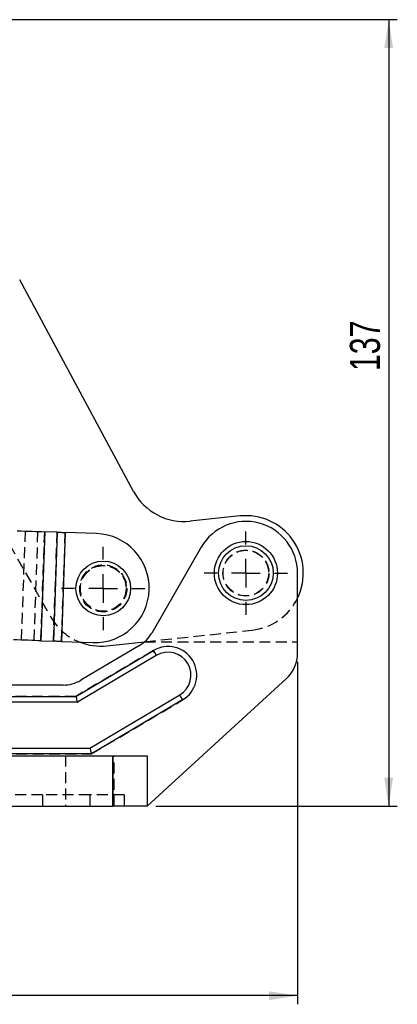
# Model space of a CAD drawing. Extents: x 50 to 602, y 2 to 426.
# Tile 18 of 22: x 274 to 340, y 253 to 424. Entities that reach past the tile are written whole.
import ezdxf

# ---------------------------------------------------------------- set-up
doc = ezdxf.new("R2010")
doc.units = 0
doc.header["$LTSCALE"] = 1.5
doc.linetypes.add('HIDDEN', pattern=[1.905, 1.27, -0.635])
doc.layers.get('0').update_dxf_attribs({"linetype": 'CONTINUOUS'})
doc.layers.add('FORMATO', color=179, linetype='CONTINUOUS')
doc.styles.add('SLDTEXTSTYLE0', font='TXT', dxfattribs={"width": 0.75})
doc.dimstyles.new('SLDDIMSTYLE0', dxfattribs={"dimtxt": 5.25, "dimasz": 4.953, "dimexe": 0, "dimexo": 0.0625, "dimgap": 1.3125, "dimtad": 1, "dimdec": 0, "dimrnd": 1e-09, "dimzin": 12, "dimtxsty": 'SLDTEXTSTYLE0', "dimsah": 1, "dimcen": 0.09, "dimazin": 3, "dimtfac": 1, "dimtofl": 0, "dimtmove": 0, "dimatfit": 3, "dimtolj": 1, "dimtzin": 12})

# ---------------------------------------------------------------- blocks, each defined once
blk = doc.blocks.new('_D')
at = {"layer": 'FORMATO'}
for p, q in [((117.19, 317.13), (117.19, 252.86)), ((322.66, 312.5), (322.66, 252.86)), ((322.66, 254.36), (117.19, 254.36))]:
    blk.add_line(p, q, dxfattribs=at)
for points in [[(117.19, 254.36), (122.14, 253.59), (122.14, 255.12)], [(322.66, 254.36), (317.7, 255.12), (317.7, 253.59)]]:
    blk.add_solid(points, dxfattribs=at)
at = {"layer": 'FORMATO', "insert": (204.88, 261.12), "char_height": 5.25, "attachment_point": 1, "style": 'SLDTEXTSTYLE0'}
blk.add_mtext('205', dxfattribs=at)
blk = doc.blocks.new('_D_1')
at = {"layer": 'FORMATO'}
for p, q in [((172.59, 424.33), (340.04, 424.33)), ((338.54, 424.33), (338.54, 287.36)), ((297.96, 287.36), (340.04, 287.36))]:
    blk.add_line(p, q, dxfattribs=at)
for points in [[(338.54, 424.33), (337.78, 419.37), (339.3, 419.37)], [(338.54, 287.36), (339.3, 292.31), (337.78, 292.31)]]:
    blk.add_solid(points, dxfattribs=at)
at = {"layer": 'FORMATO', "insert": (331.77, 363.14), "char_height": 5.25, "attachment_point": 1, "rotation": 90, "style": 'SLDTEXTSTYLE0'}
blk.add_mtext('137', dxfattribs=at)
blk = doc.blocks.new('SW_CENTERMARKSYMBOL_1')
at = {"layer": 'FORMATO', "color": 0}
for p, q in [((0, 5), (0, 7.2625)), ((0, 0), (0, 2.5)), ((-5, 0), (-7.2625, 0)), ((0, 0), (-2.5, 0)), ((0, 0), (0, -2.5)), ((0, 0), (2.5, 0)), ((5, 0), (7.2625, 0)), ((0, -5), (0, -7.2625))]:
    blk.add_line(p, q, dxfattribs=at)
blk = doc.blocks.new('SW_CENTERMARKSYMBOL_2')
at = {"layer": 'FORMATO', "color": 0}
for p, q in [((0, 5), (0, 7.2625)), ((0, 0), (0, 2.5)), ((-5, 0), (-7.2625, 0)), ((0, 0), (-2.5, 0)), ((0, 0), (0, -2.5)), ((0, 0), (2.5, 0)), ((5, 0), (7.2625, 0)), ((0, -5), (0, -7.2625))]:
    blk.add_line(p, q, dxfattribs=at)

msp = doc.modelspace()

# ---------------------------------------------------------------- linework, layer by layer
at = {"color": 7, "linetype": 'CONTINUOUS'}
for p, q in [((294.0895, 342.1701), (274.2299, 379.0066)), ((312.5906, 337.8982), (303.9577, 336.9727)), ((278.5859, 335.1533), (277.9217, 316.1649)), ((280.7718, 335.0768), (278.5859, 335.1533)), ((280.7718, 335.0768), (280.1076, 316.0885)), ((282.1851, 335.0274), (281.5209, 316.039)), ((287.632, 334.8369), (282.1851, 335.0274)), ((305.8613, 332.4533), (297.2426, 317.5173)), ((322.6565, 313.9958), (322.6565, 327.9551)), ((277.9217, 316.1649), (280.1076, 316.0885)), ((281.5209, 316.039), (286.9678, 315.8485)), ((289.4097, 315.2984), (296.0019, 316.0051)), ((284.0044, 306.4551), (297.5351, 314.4695)), ((295.1034, 315.3537), (284.8707, 309.2927)), ((298.0447, 313.6091), (284.2783, 305.4551)), ((296.4565, 287.3551), (320.7094, 309.5715)), ((281.813, 308.4551), (265.3565, 308.4551)), ((265.3565, 306.4551), (284.0044, 306.4551)), ((284.2783, 305.4551), (268.9565, 305.4551)), ((286.4698, 297.4551), (302.1217, 306.7259)), ((302.6313, 305.8655), (286.7437, 296.4551)), ((233.8566, 297.4551), (286.4698, 297.4551)), ((222.4565, 296.1551), (290.4565, 296.1551)), ((286.7437, 296.4551), (233.636, 296.4551)), ((290.4565, 287.3551), (290.4565, 296.1551)), ((290.4565, 296.1551), (296.4565, 296.1551)), ((296.4565, 296.1551), (296.4565, 287.3551)), ((222.4565, 287.3551), (290.4565, 287.3551)), ((296.4565, 287.3551), (290.4565, 287.3551))]:
    msp.add_line(p, q, dxfattribs=at)
at = {"color": 7, "linetype": 'HIDDEN'}
for p, q in [((271.0152, 335.4181), (279.6602, 320.2819)), ((274.565, 316.2823), (275.2292, 335.2707)), ((276.7508, 316.2059), (277.4151, 335.1943)), ((277.9217, 316.1649), (278.5859, 335.1533)), ((280.1076, 316.0885), (280.7718, 335.0768)), ((281.5209, 316.039), (282.1851, 335.0274)), ((296.0019, 316.0051), (314.7225, 318.0121)), ((296.0019, 316.0051), (322.6565, 316.0051)), ((297.5351, 314.4695), (284.0044, 306.4551)), ((284.0044, 306.4551), (265.3565, 306.4551)), ((286.7437, 296.4551), (302.6313, 305.8655)), ((233.636, 296.4551), (286.7437, 296.4551)), ((282.2065, 296.1551), (282.2065, 287.3551)), ((290.4565, 296.1551), (290.4565, 287.3551)), ((290.7065, 287.3551), (290.7065, 296.1551)), ((278.2065, 289.3551), (234.7065, 289.3551)), ((278.2065, 289.3551), (278.2065, 287.3551)), ((286.4565, 289.3551), (278.2065, 289.3551)), ((286.4565, 289.3551), (286.4565, 287.3551)), ((292.4565, 289.3551), (286.4565, 289.3551)), ((292.4565, 289.3551), (292.4565, 287.3551))]:
    msp.add_line(p, q, dxfattribs=at)
at = {"color": 7, "linetype": 'CONTINUOUS', "flags": 128}
for points in [[(273.8159, 335.3202), (274.4771, 335.297), (275.1319, 335.2741), (275.7741, 335.2517), (276.3974, 335.2299), (276.9959, 335.2089), (277.5637, 335.1891), (278.0954, 335.1705), (278.5859, 335.1533)], [(280.7718, 335.0768), (280.9171, 335.0718), (281.0747, 335.0662), (281.2429, 335.0604), (281.4202, 335.0542), (281.6049, 335.0477), (281.7952, 335.041), (281.9892, 335.0343), (282.1851, 335.0274)], [(277.9217, 316.1649), (277.4312, 316.1821), (276.8995, 316.2007), (276.3316, 316.2205), (275.7332, 316.2415), (275.1099, 316.2633), (274.4677, 316.2857), (273.8129, 316.3086), (273.1517, 316.3318)], [(281.5209, 316.039), (281.325, 316.0459), (281.131, 316.0527), (280.9407, 316.0593), (280.756, 316.0658), (280.5787, 316.072), (280.4104, 316.0779), (280.2529, 316.0834), (280.1076, 316.0885)], [(297.5351, 314.4695), (297.6345, 314.3016), (297.7301, 314.1402), (297.8182, 313.9915), (297.8955, 313.8611), (297.9588, 313.7541), (298.0059, 313.6746), (298.0349, 313.6256), (298.0447, 313.6091)], [(284.0044, 306.4551), (284.0578, 306.26), (284.1092, 306.0724), (284.1566, 305.8996), (284.1981, 305.748), (284.2322, 305.6237), (284.2575, 305.5312), (284.2731, 305.4743), (284.2783, 305.4551)], [(302.6313, 305.8655), (302.5319, 306.0333), (302.4363, 306.1947), (302.3482, 306.3435), (302.271, 306.4739), (302.2076, 306.5809), (302.1605, 306.6604), (302.1315, 306.7093), (302.1217, 306.7259)], [(286.4698, 297.4551), (286.475, 297.4359), (286.4906, 297.379), (286.5159, 297.2866), (286.55, 297.1622), (286.5915, 297.0107), (286.6389, 296.8378), (286.6903, 296.6502), (286.7437, 296.4551)]]:
    msp.add_lwpolyline(points, dxfattribs=at)
at = {"color": 7, "linetype": 'HIDDEN', "flags": 128}
for points in [[(298.0447, 313.6091), (298.0349, 313.6256), (298.0059, 313.6746), (297.9588, 313.7541), (297.8955, 313.8611), (297.8182, 313.9915), (297.7301, 314.1402), (297.6345, 314.3016), (297.5351, 314.4695)], [(302.1217, 306.7259), (302.1315, 306.7093), (302.1605, 306.6604), (302.2076, 306.5809), (302.271, 306.4739), (302.3482, 306.3435), (302.4363, 306.1947), (302.5319, 306.0333), (302.6313, 305.8655)]]:
    msp.add_lwpolyline(points, dxfattribs=at)
at = {"color": 7, "linetype": 'CONTINUOUS'}
for centre, radius in [((313.6565, 327.9551), 5.5), ((313.6565, 327.9551), 4.7625), ((288.799, 325.2902), 4.7625)]:
    msp.add_circle(centre, radius, dxfattribs=at)
at = {"color": 7, "linetype": 'HIDDEN'}
for centre, radius in [((313.6565, 327.9551), 4), ((313.6565, 327.9551), 3.9688), ((288.799, 325.2902), 4.1), ((288.799, 325.2902), 4), ((288.799, 325.2902), 3.9688)]:
    msp.add_circle(centre, radius, dxfattribs=at)
at = {"color": 7, "linetype": 'CONTINUOUS'}
for centre, radius, start, end in [((302.8918, 346.9157), 10, 208.330293, 276.119125), ((313.6565, 327.9551), 10, 334.158067, 96.119125), ((313.6565, 327.9551), 9, 0, 150.013284), ((287.2999, 325.3427), 9.5, 267.996567, 87.996567), ((292.0457, 320.5161), 6, 300.638585, 330.013284), ((288.3437, 325.2414), 10, 248.649732, 276.119125), ((300.0832, 310.1675), 5, 300.638585, 120.638585), ((300.0832, 310.1675), 4, 300.638585, 120.638585), ((316.6565, 313.9958), 6, 312.490635, 0), ((281.813, 314.4551), 6, 270, 300.638585)]:
    msp.add_arc(centre, radius, start, end, dxfattribs=at)
at = {"color": 7, "linetype": 'HIDDEN'}
for centre, radius, start, end in [((313.6565, 327.9551), 10, 276.119125, 334.158067), ((288.3437, 325.2414), 10, 209.732806, 248.649732), ((300.0832, 310.1675), 5, 300.638585, 120.638585)]:
    msp.add_arc(centre, radius, start, end, dxfattribs=at)

# ---------------------------------------------------------------- block references
at = {"layer": 'FORMATO'}
for name, p in [('SW_CENTERMARKSYMBOL_2', (313.6565, 327.9551)), ('SW_CENTERMARKSYMBOL_1', (288.799, 325.2902))]:
    msp.add_blockref(name, p, dxfattribs=at)

# ---------------------------------------------------------------- dimensions: what is measured, and where the dimension line sits
dim = msp.add_linear_dim(base=(338.542, 287.3551), p1=(171.0882, 424.325), p2=(296.4565, 287.3551), angle=90, dimstyle='SLDDIMSTYLE0', dxfattribs=at)
dim.commit()
dim.dimension.update_dxf_attribs({"geometry": '_D_1', "text_midpoint": (338.542, 368.9607), "dimtype": 160})
dim = msp.add_linear_dim(base=(117.1868, 254.3551), p1=(322.6565, 313.9958), p2=(117.1868, 318.6301), dimstyle='SLDDIMSTYLE0', dxfattribs=at)
dim.commit()
dim.dimension.update_dxf_attribs({"geometry": '_D', "text_midpoint": (210.6991, 254.3551), "dimtype": 160})

doc.saveas('drawing.dxf')
